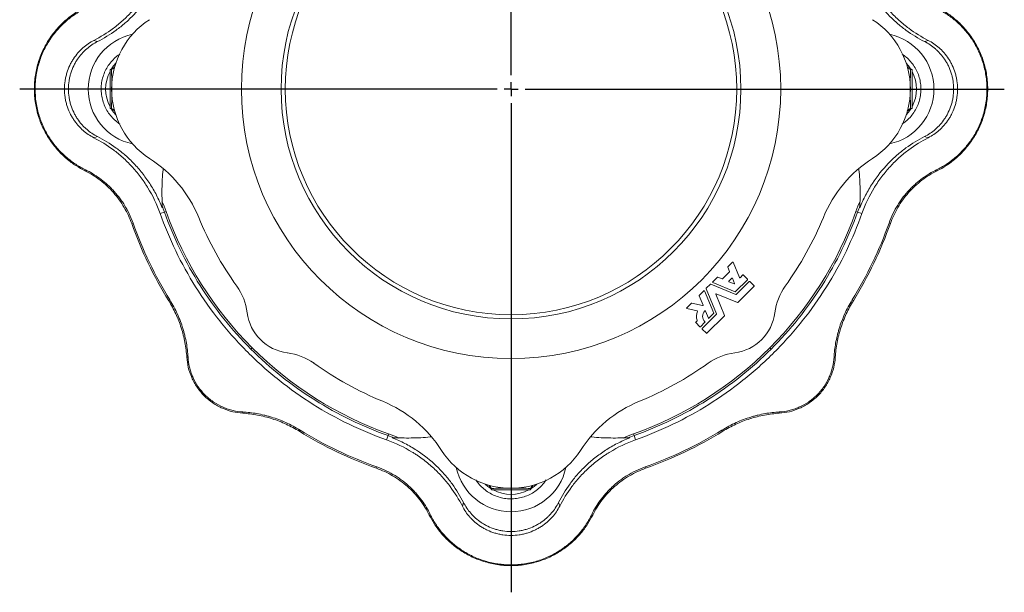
# Model space of a CAD drawing. Header units: millimetres. Extents: x 24 to 822, y -62 to 722.
# Tile 7 of 8: x 471 to 822, y 369 to 573. Entities that reach past the tile are written whole.
import ezdxf

# ---------------------------------------------------------------- set-up
doc = ezdxf.new("R2010")
doc.units = ezdxf.units.MM
doc.layers.add('FORMAT', color=7, linetype='Continuous')

# ---------------------------------------------------------------- blocks, each defined once
blk = doc.blocks.new('SW_CENTERMARKSYMBOL_0')
at = {"layer": 'FORMAT', "color": 0}
for p, q in [((0, 5), (0, 173.98)), ((-5, 0), (-175.22, 0)), ((0, 0), (-2.5, 0)), ((0, 0), (0, 2.5)), ((0, 0), (0, -2.5)), ((0, 0), (2.5, 0)), ((5, 0), (175.91, 0)), ((0, -5), (0, -179.52))]:
    blk.add_line(p, q, dxfattribs=at)

msp = doc.modelspace()

# ---------------------------------------------------------------- linework, layer by layer
at = {"color": 7, "linetype": 'Continuous', "lineweight": 15}
for p, q in [((497.16, 565.81), (498.46, 565.38)), ((794.72, 565.81), (793.42, 565.38)), ((502.93, 555.37), (504.6, 556.33)), ((502.93, 555.37), (503.49, 555.37)), ((502.93, 541.51), (502.93, 555.37)), ((504.69, 556.05), (503.49, 555.37)), ((788.4, 555.37), (787.25, 556.02)), ((787.29, 556.33), (788.95, 555.37)), ((788.95, 555.37), (788.4, 555.37)), ((788.95, 555.37), (788.95, 541.51)), ((504.6, 540.55), (502.93, 541.51)), ((502.93, 541.51), (503.49, 541.51)), ((503.49, 541.51), (504.64, 540.86)), ((787.19, 540.83), (788.4, 541.51)), ((788.95, 541.51), (787.29, 540.55)), ((788.95, 541.51), (788.4, 541.51)), ((497.16, 531.07), (498.46, 531.5)), ((794.72, 531.07), (793.42, 531.5)), ((723.88, 483.4), (723.25, 484.93)), ((723.27, 485.06), (724.92, 486.72)), ((725.12, 486.68), (727.4, 481.17)), ((717.88, 479.67), (719.53, 481.32)), ((719.66, 481.35), (721.19, 480.72)), ((721.33, 480.74), (723.85, 483.27)), ((727.6, 481.14), (728.59, 482.13)), ((728.76, 482.13), (730.29, 480.6)), ((715.57, 477.36), (717.02, 478.81)), ((717.15, 478.84), (726.12, 475.12)), ((725.91, 476.16), (717.92, 479.47)), ((723.62, 479.89), (724.7, 480.98)), ((725.51, 478.93), (723.65, 479.7)), ((724.9, 480.94), (725.67, 479.08)), ((730.29, 480.44), (726.04, 476.19)), ((726.25, 475.14), (730.92, 479.81)), ((732.61, 478.11), (726.81, 472.31)), ((731.08, 479.81), (732.61, 478.28)), ((714.41, 471.38), (713.03, 474.72)), ((713.06, 474.85), (714.71, 476.5)), ((714.91, 476.46), (718.22, 468.47)), ((719.26, 468.26), (715.55, 477.23)), ((718.96, 475.27), (722.09, 467.7)), ((726.68, 472.29), (719.12, 475.42)), ((708.61, 470.4), (710.26, 472.05)), ((710.37, 472.09), (714.28, 471.22)), ((712.38, 469.38), (708.67, 470.2)), ((714.11, 463.01), (719.24, 468.13)), ((716.34, 466.72), (715.3, 469.25)), ((722.07, 467.57), (715.81, 461.31)), ((718.19, 468.34), (716.54, 466.69)), ((711.79, 465.33), (712.28, 465.82)), ((713.32, 463.63), (711.79, 465.16)), ((715.1, 465.25), (713.49, 463.63)), ((715.64, 461.31), (714.11, 462.84)), ((639.01, 405.43), (638.05, 407.1)), ((638.33, 407.19), (639.01, 405.99)), ((639.01, 405.43), (639.01, 405.99)), ((652.87, 405.43), (639.01, 405.43)), ((652.87, 405.99), (653.52, 407.14)), ((653.83, 407.1), (652.87, 405.43)), ((652.87, 405.43), (652.87, 405.99)), ((628.58, 399.66), (629, 400.96)), ((663.31, 399.66), (662.88, 400.96))]:
    msp.add_line(p, q, dxfattribs=at)
at = {"color": 8, "linetype": 'Continuous', "lineweight": 0}
for p, q in [((488.1, 548.44), (486.69, 548.44)), ((803.79, 548.44), (805.19, 548.44)), ((493.99, 519.29), (494.17, 519.65)), ((797.89, 519.29), (797.72, 519.65)), ((520.8, 504.04), (522.33, 504.58)), ((522.33, 504.58), (522.93, 504.8)), ((769.55, 504.58), (768.95, 504.8)), ((771.08, 504.04), (769.55, 504.58)), ((510.67, 500.45), (511.14, 500.62)), ((781.21, 500.45), (780.74, 500.62)), ((523.87, 472.95), (524.29, 473.22)), ((768.02, 472.95), (767.59, 473.22)), ((553.2, 455.69), (553.65, 456.14)), ((738.69, 455.69), (738.24, 456.14)), ((530.32, 452.76), (530.76, 452.79)), ((761.56, 452.76), (761.12, 452.79)), ((550.26, 432.82), (550.29, 433.26)), ((741.62, 432.82), (741.59, 433.26)), ((570.46, 426.37), (570.72, 426.79)), ((602.09, 424.83), (602.3, 425.43)), ((689.8, 424.83), (689.59, 425.43)), ((721.43, 426.37), (721.17, 426.79)), ((601.54, 423.3), (602.09, 424.83)), ((690.34, 423.3), (689.8, 424.83)), ((597.95, 413.17), (598.12, 413.64)), ((693.93, 413.17), (693.77, 413.64)), ((616.79, 396.49), (617.15, 396.67)), ((675.09, 396.49), (674.73, 396.67)), ((645.94, 390.6), (645.94, 389.19))]:
    msp.add_line(p, q, dxfattribs=at)
at = {"color": 8, "linetype": 'Continuous', "lineweight": 0, "flags": 128}
for points in [[(503.47, 555.68), (504.21, 556.73), (505, 557.66)], [(786.88, 557.66), (787.68, 556.73), (788.42, 555.68)], [(505, 539.21), (504.21, 540.15), (503.47, 541.2)], [(788.42, 541.2), (787.68, 540.15), (786.88, 539.21)], [(638.71, 405.96), (637.65, 406.71), (636.72, 407.5)], [(655.17, 407.5), (654.23, 406.71), (653.18, 405.96)]]:
    msp.add_lwpolyline(points, dxfattribs=at)
at = {"color": 7, "linetype": 'Continuous', "lineweight": 15}
for radius in [96.17, 82, 80.5]:
    msp.add_circle((645.94, 548.44), radius, dxfattribs=at)
for centre, radius, start, end in [((532.94, 548.44), 29.42, 122.7198, 237.2802), ((758.94, 548.44), 29.42, 302.7198, 57.2802), ((515.14, 548.44), 20, 102.0652, 257.9348), ((776.74, 548.44), 20, 282.0652, 77.9348), ((492.4, 485.34), 45.58, 22.3409, 57.2802), ((799.48, 485.34), 45.58, 122.7198, 157.6591), ((645.94, 548.44), 130.53, 199.5343, 225), ((645.94, 548.44), 120.42, 202.3409, 215.697), ((645.94, 548.44), 130.53, 315, 340.4657), ((645.94, 548.44), 120.42, 324.303, 337.6591), ((723.36, 484.98), 0.12, 135, 202.5), ((725.01, 486.63), 0.12, 22.5, 135), ((719.62, 481.24), 0.12, 67.5, 135), ((723.77, 483.35), 0.12, 315, 22.5), ((727.51, 481.22), 0.12, 202.5, 315), ((728.68, 482.05), 0.12, 45, 135), ((531.43, 466.17), 20.58, 6.9725, 35.697), ((717.1, 478.72), 0.12, 67.5, 135), ((717.96, 479.59), 0.12, 135, 247.5), ((721.24, 480.83), 0.12, 247.5, 315), ((723.7, 479.81), 0.12, 135, 247.5), ((724.79, 480.89), 0.12, 22.5, 135), ((725.56, 479.04), 0.12, 247.5, 22.5), ((730.2, 480.52), 0.12, 315, 45), ((731, 479.72), 0.12, 45, 135), ((732.53, 478.2), 0.12, 315, 45), ((760.45, 466.17), 20.58, 144.303, 173.0275), ((713.14, 474.76), 0.12, 135, 202.5), ((714.8, 476.42), 0.12, 22.5, 135), ((715.66, 477.28), 0.12, 135, 202.5), ((719.07, 475.31), 0.12, 67.5, 202.5), ((725.96, 476.27), 0.12, 247.5, 315), ((726.17, 475.23), 0.12, 247.5, 315), ((710.35, 471.97), 0.12, 77.5, 135), ((714.3, 471.34), 0.12, 257.5, 22.5), ((726.73, 472.4), 0.12, 247.5, 315), ((568.16, 470.66), 16.42, 186.9725, 263.0275), ((708.69, 470.32), 0.12, 135, 257.5), ((716.89, 467.36), 4.8, 157.2564, 197.1713), ((712.36, 469.26), 0.12, 337.2564, 77.5), ((716.89, 467.36), 2.64, 132.7158, 227.1429), ((715.18, 469.21), 0.12, 22.5, 132.7158), ((718.11, 468.42), 0.12, 315, 22.5), ((719.15, 468.22), 0.12, 315, 22.5), ((721.98, 467.65), 0.12, 315, 22.5), ((723.72, 470.66), 16.42, 276.9725, 353.0275), ((711.88, 465.25), 0.12, 135, 225), ((712.19, 465.9), 0.12, 315, 17.1713), ((713.4, 463.72), 0.12, 225, 315), ((715.02, 465.33), 0.12, 315, 47.1429), ((716.45, 466.77), 0.12, 202.5, 315), ((714.2, 462.92), 0.12, 135, 225), ((715.73, 461.4), 0.12, 225, 315), ((645.94, 548.44), 130.53, 225, 250.4657), ((563.67, 433.93), 20.58, 54.303, 83.0275), ((645.94, 548.44), 130.53, 289.5343, 315), ((728.21, 433.93), 20.58, 96.9725, 125.697), ((645.94, 548.44), 120.42, 234.303, 247.6591), ((645.94, 548.44), 120.42, 292.3409, 305.697), ((582.84, 394.9), 45.58, 32.7198, 67.6591), ((709.04, 394.9), 45.58, 112.3409, 147.2802), ((645.94, 435.44), 29.42, 212.7198, 327.2802), ((645.94, 417.64), 20, 192.0652, 347.9348)]:
    msp.add_arc(centre, radius, start, end, dxfattribs=at)
at = {"color": 8, "linetype": 'Continuous', "lineweight": 0}
for centre, start, end in [((514.9, 548.44), 152.1561, 207.8439), ((776.99, 548.44), 332.1561, 27.8439), ((645.94, 417.39), 242.1561, 297.8439)]:
    msp.add_arc(centre, 13.53, start, end, dxfattribs=at)
at = {"color": 7, "linetype": 'Continuous', "lineweight": 15}
for points, knots in [([(497.16, 565.81), (499.54, 567.01), (501.86, 568.43), (504.69, 570.54), (505.25, 570.98), (506.37, 571.9), (506.92, 572.37), (508.57, 573.85), (509.63, 574.9), (511.7, 577.14), (512.7, 578.32), (514.14, 580.23), (514.62, 580.89), (515.31, 581.91), (515.54, 582.25), (515.99, 582.95), (516.21, 583.3), (518.16, 586.49), (519.63, 589.54), (520.8, 592.84)], [0, 0, 0, 0, 0.25, 0.25, 0.3125, 0.3125, 0.375, 0.375, 0.5, 0.5, 0.625, 0.625, 0.6875, 0.6875, 0.71875, 0.71875, 0.75, 0.75, 1, 1, 1, 1]), ([(521.53, 590.78), (520.93, 589.24), (520.25, 587.74), (519.13, 585.57), (518.74, 584.86), (517.92, 583.46), (517.5, 582.78), (515.34, 579.45), (513.45, 577.1), (510.92, 574.45), (510.4, 573.94), (509.37, 572.95), (508.85, 572.48), (507.27, 571.1), (506.2, 570.25), (502.96, 567.88), (500.74, 566.53), (498.46, 565.38)], [0, 0, 0, 0, 0.125, 0.125, 0.1875, 0.1875, 0.25, 0.25, 0.5, 0.5, 0.5625, 0.5625, 0.625, 0.625, 0.75, 0.75, 1, 1, 1, 1]), ([(793.42, 565.38), (791.14, 566.53), (788.92, 567.88), (786.2, 569.87), (785.66, 570.28), (784.59, 571.14), (784.05, 571.59), (782.47, 572.98), (781.44, 573.96), (779.43, 576.05), (778.46, 577.16), (777.05, 578.94), (776.59, 579.55), (775.68, 580.81), (775.24, 581.46), (773.94, 583.46), (773.13, 584.84), (772.02, 587.01), (771.66, 587.74), (770.98, 589.24), (770.66, 590), (770.35, 590.78)], [0, 0, 0, 0, 0.25, 0.25, 0.3125, 0.3125, 0.375, 0.375, 0.5, 0.5, 0.625, 0.625, 0.6875, 0.6875, 0.75, 0.75, 0.875, 0.875, 0.9375, 0.9375, 1, 1, 1, 1]), ([(794.72, 565.81), (792.34, 567.01), (790.02, 568.43), (787.2, 570.54), (786.63, 570.98), (785.52, 571.9), (784.96, 572.37), (783.32, 573.85), (782.25, 574.9), (780.19, 577.14), (779.19, 578.32), (777.74, 580.23), (777.27, 580.89), (776.57, 581.91), (776.34, 582.25), (775.89, 582.95), (775.67, 583.3), (773.72, 586.49), (772.25, 589.54), (771.08, 592.84)], [0, 0, 0, 0, 0.25, 0.25, 0.3125, 0.3125, 0.375, 0.375, 0.5, 0.5, 0.625, 0.625, 0.6875, 0.6875, 0.71875, 0.71875, 0.75, 0.75, 1, 1, 1, 1]), ([(493.99, 519.29), (492.9, 519.83), (491.81, 520.45), (489.63, 521.87), (488.55, 522.67), (486.44, 524.46), (485.41, 525.44), (483.44, 527.6), (482.51, 528.78), (480.77, 531.31), (479.98, 532.66), (478.57, 535.52), (477.97, 537.03), (476.97, 540.16), (476.59, 541.78), (476.08, 545.08), (475.95, 546.76), (475.95, 550.12), (476.08, 551.8), (476.59, 555.1), (476.97, 556.72), (477.97, 559.85), (478.57, 561.35), (479.98, 564.22), (480.77, 565.57), (482.51, 568.1), (483.44, 569.28), (485.41, 571.44), (486.44, 572.42), (488.55, 574.21), (489.63, 575.01), (491.81, 576.43), (492.9, 577.05), (493.99, 577.59)], [0, 0, 0, 0, 0.0625, 0.0625, 0.125, 0.125, 0.1875, 0.1875, 0.25, 0.25, 0.3125, 0.3125, 0.375, 0.375, 0.4375, 0.4375, 0.5, 0.5, 0.5625, 0.5625, 0.625, 0.625, 0.6875, 0.6875, 0.75, 0.75, 0.8125, 0.8125, 0.875, 0.875, 0.9375, 0.9375, 1, 1, 1, 1]), ([(494.17, 577.23), (493, 576.66), (491.87, 576.02), (489.66, 574.58), (488.58, 573.78), (486.5, 572.01), (485.49, 571.05), (484.04, 569.45), (483.57, 568.89), (482.65, 567.73), (482.22, 567.14), (480.95, 565.29), (480.18, 563.98), (479.33, 562.23), (479.16, 561.88), (478.84, 561.16), (478.68, 560.79), (478.24, 559.68), (477.97, 558.93), (477.24, 556.65), (476.87, 555.09), (476.54, 553.07), (476.49, 552.66), (476.39, 551.84), (476.35, 551.42), (476.25, 550.18), (476.21, 549.35), (476.21, 546.87), (476.33, 545.24), (476.7, 542.79), (476.86, 541.98), (477.23, 540.39), (477.44, 539.61), (477.92, 538.08), (478.19, 537.32), (478.77, 535.85), (479.09, 535.13), (480.12, 533.01), (480.89, 531.69), (482.15, 529.83), (482.59, 529.23), (483.5, 528.07), (483.97, 527.51), (485.43, 525.9), (486.44, 524.92), (488.53, 523.14), (489.62, 522.33), (491.85, 520.87), (493, 520.22), (494.17, 519.65)], [0, 0, 0, 0, 0.0625, 0.0625, 0.125, 0.125, 0.1875, 0.1875, 0.21875, 0.21875, 0.25, 0.25, 0.3125, 0.3125, 0.328125, 0.328125, 0.34375, 0.34375, 0.375, 0.375, 0.4375, 0.4375, 0.453125, 0.453125, 0.46875, 0.46875, 0.5, 0.5, 0.5625, 0.5625, 0.59375, 0.59375, 0.625, 0.625, 0.65625, 0.65625, 0.6875, 0.6875, 0.75, 0.75, 0.78125, 0.78125, 0.8125, 0.8125, 0.875, 0.875, 0.9375, 0.9375, 1, 1, 1, 1]), ([(797.72, 519.65), (798.88, 520.22), (800.02, 520.86), (802.23, 522.3), (803.3, 523.1), (805.39, 524.87), (806.39, 525.83), (807.84, 527.43), (808.32, 527.99), (809.23, 529.15), (809.67, 529.74), (810.93, 531.59), (811.7, 532.9), (812.56, 534.65), (812.72, 535), (813.05, 535.72), (813.2, 536.09), (813.65, 537.2), (813.92, 537.94), (814.64, 540.23), (815.02, 541.79), (815.34, 543.81), (815.4, 544.22), (815.49, 545.04), (815.54, 545.46), (815.64, 546.7), (815.67, 547.53), (815.68, 550), (815.55, 551.64), (815.18, 554.09), (815.02, 554.9), (814.65, 556.49), (814.44, 557.27), (813.96, 558.8), (813.69, 559.55), (813.11, 561.03), (812.79, 561.75), (811.76, 563.87), (810.99, 565.19), (809.73, 567.05), (809.29, 567.65), (808.38, 568.81), (807.91, 569.37), (806.46, 570.98), (805.45, 571.96), (803.35, 573.74), (802.27, 574.55), (800.03, 576.01), (798.88, 576.66), (797.72, 577.23)], [0, 0, 0, 0, 0.0625, 0.0625, 0.125, 0.125, 0.1875, 0.1875, 0.21875, 0.21875, 0.25, 0.25, 0.3125, 0.3125, 0.328125, 0.328125, 0.34375, 0.34375, 0.375, 0.375, 0.4375, 0.4375, 0.453125, 0.453125, 0.46875, 0.46875, 0.5, 0.5, 0.5625, 0.5625, 0.59375, 0.59375, 0.625, 0.625, 0.65625, 0.65625, 0.6875, 0.6875, 0.75, 0.75, 0.78125, 0.78125, 0.8125, 0.8125, 0.875, 0.875, 0.9375, 0.9375, 1, 1, 1, 1]), ([(797.89, 577.59), (798.98, 577.05), (800.08, 576.43), (802.25, 575.01), (803.33, 574.21), (805.44, 572.42), (806.47, 571.44), (808.44, 569.28), (809.38, 568.1), (811.11, 565.57), (811.9, 564.22), (813.31, 561.35), (813.92, 559.85), (814.91, 556.72), (815.29, 555.1), (815.81, 551.8), (815.94, 550.12), (815.94, 546.76), (815.81, 545.08), (815.29, 541.78), (814.91, 540.16), (813.92, 537.03), (813.31, 535.52), (811.9, 532.66), (811.11, 531.31), (809.38, 528.78), (808.44, 527.6), (806.47, 525.44), (805.44, 524.46), (803.33, 522.67), (802.25, 521.87), (800.08, 520.45), (798.98, 519.83), (797.89, 519.29)], [0, 0, 0, 0, 0.0625, 0.0625, 0.125, 0.125, 0.1875, 0.1875, 0.25, 0.25, 0.3125, 0.3125, 0.375, 0.375, 0.4375, 0.4375, 0.5, 0.5, 0.5625, 0.5625, 0.625, 0.625, 0.6875, 0.6875, 0.75, 0.75, 0.8125, 0.8125, 0.875, 0.875, 0.9375, 0.9375, 1, 1, 1, 1]), ([(486.69, 548.44), (486.69, 549.44), (486.77, 550.43), (486.99, 551.88), (487.08, 552.36), (487.3, 553.31), (487.42, 553.79), (487.85, 555.17), (488.19, 556.05), (488.79, 557.31), (489, 557.72), (489.45, 558.51), (489.68, 558.9), (490.42, 560.02), (490.94, 560.71), (491.79, 561.68), (492.08, 561.99), (492.67, 562.58), (492.97, 562.87), (494.5, 564.22), (495.8, 565.1), (497.16, 565.81)], [0, 0, 0, 0, 0.125, 0.125, 0.1875, 0.1875, 0.25, 0.25, 0.375, 0.375, 0.4375, 0.4375, 0.5, 0.5, 0.625, 0.625, 0.6875, 0.6875, 0.75, 0.75, 1, 1, 1, 1]), ([(498.46, 565.38), (497.12, 564.7), (495.84, 563.85), (494.02, 562.27), (493.43, 561.69), (492.32, 560.44), (491.8, 559.77), (491.08, 558.69), (490.85, 558.32), (490.4, 557.54), (490.19, 557.14), (489.6, 555.91), (489.25, 555.05), (488.83, 553.7), (488.71, 553.25), (488.49, 552.31), (488.4, 551.83), (488.17, 550.4), (488.1, 549.43), (488.1, 548.44)], [0, 0, 0, 0, 0.25, 0.25, 0.375, 0.375, 0.5, 0.5, 0.5625, 0.5625, 0.625, 0.625, 0.75, 0.75, 0.8125, 0.8125, 0.875, 0.875, 1, 1, 1, 1]), ([(803.79, 548.44), (803.79, 549.43), (803.71, 550.39), (803.49, 551.82), (803.4, 552.29), (803.18, 553.23), (803.05, 553.69), (802.63, 555.05), (802.29, 555.9), (801.7, 557.14), (801.48, 557.54), (801.04, 558.31), (800.81, 558.69), (800.08, 559.77), (799.56, 560.44), (798.73, 561.38), (798.45, 561.68), (797.86, 562.26), (797.56, 562.53), (796.05, 563.85), (794.76, 564.7), (793.42, 565.38)], [0, 0, 0, 0, 0.125, 0.125, 0.1875, 0.1875, 0.25, 0.25, 0.375, 0.375, 0.4375, 0.4375, 0.5, 0.5, 0.625, 0.625, 0.6875, 0.6875, 0.75, 0.75, 1, 1, 1, 1]), ([(805.19, 548.44), (805.19, 549.44), (805.11, 550.43), (804.89, 551.88), (804.8, 552.36), (804.59, 553.31), (804.46, 553.79), (804.04, 555.17), (803.69, 556.05), (803.1, 557.31), (802.88, 557.72), (802.44, 558.51), (802.2, 558.9), (801.47, 560.02), (800.94, 560.71), (800.1, 561.68), (799.81, 561.99), (799.22, 562.58), (798.92, 562.87), (797.39, 564.22), (796.08, 565.1), (794.72, 565.81)], [0, 0, 0, 0, 0.125, 0.125, 0.1875, 0.1875, 0.25, 0.25, 0.375, 0.375, 0.4375, 0.4375, 0.5, 0.5, 0.625, 0.625, 0.6875, 0.6875, 0.75, 0.75, 1, 1, 1, 1]), ([(506.49, 560.92), (506.06, 560.63), (505.03, 559.94), (503.62, 558.56), (502.27, 556.84), (501.19, 554.95), (500.39, 552.91), (499.89, 550.79), (499.71, 548.61), (499.85, 546.43), (500.29, 544.29), (501.04, 542.24), (502.08, 540.32), (503.39, 538.57), (504.86, 537.08), (505.97, 536.3), (506.49, 535.94)], [0, 0, 0, 0, 0.052429, 0.126027, 0.199627, 0.273232, 0.346839, 0.420451, 0.494065, 0.567681, 0.641298, 0.714915, 0.78853, 0.862143, 0.935754, 1, 1, 1, 1]), ([(785.39, 535.96), (785.82, 536.25), (786.86, 536.94), (788.27, 538.32), (789.62, 540.04), (790.7, 541.93), (791.49, 543.97), (791.99, 546.09), (792.17, 548.27), (792.04, 550.45), (791.59, 552.59), (790.84, 554.64), (789.8, 556.56), (788.49, 558.31), (787.02, 559.8), (785.91, 560.58), (785.39, 560.94)], [0, 0, 0, 0, 0.052429, 0.126027, 0.199627, 0.273232, 0.346839, 0.420451, 0.494065, 0.567681, 0.641298, 0.714915, 0.78853, 0.862143, 0.935754, 1, 1, 1, 1]), ([(503.49, 555.37), (503.51, 554.24), (503.53, 553.09), (503.56, 550.77), (503.56, 549.61), (503.56, 548.44)], [0, 0, 0, 0, 0.5, 0.5, 1, 1, 1, 1]), ([(788.32, 548.44), (788.32, 549.03), (788.32, 549.61), (788.33, 550.79), (788.33, 551.38), (788.35, 553.11), (788.37, 554.25), (788.4, 555.37)], [0, 0, 0, 0, 0.25, 0.25, 0.5, 0.5, 1, 1, 1, 1]), ([(486.69, 548.44), (486.69, 547.44), (486.77, 546.45), (486.99, 545), (487.08, 544.52), (487.3, 543.56), (487.42, 543.09), (487.85, 541.71), (488.19, 540.83), (488.79, 539.57), (489, 539.16), (489.45, 538.36), (489.68, 537.98), (490.42, 536.86), (490.94, 536.17), (491.79, 535.2), (492.08, 534.89), (492.67, 534.3), (492.97, 534.01), (494.5, 532.66), (495.8, 531.78), (497.16, 531.07)], [0, 0, 0, 0, 0.125, 0.125, 0.1875, 0.1875, 0.25, 0.25, 0.375, 0.375, 0.4375, 0.4375, 0.5, 0.5, 0.625, 0.625, 0.6875, 0.6875, 0.75, 0.75, 1, 1, 1, 1]), ([(488.1, 548.44), (488.1, 547.45), (488.17, 546.49), (488.39, 545.06), (488.49, 544.59), (488.7, 543.65), (488.83, 543.19), (489.25, 541.83), (489.59, 540.98), (490.19, 539.74), (490.4, 539.34), (490.84, 538.56), (491.08, 538.19), (491.8, 537.11), (492.32, 536.44), (493.15, 535.5), (493.44, 535.2), (494.02, 534.62), (494.32, 534.35), (495.84, 533.03), (497.12, 532.18), (498.46, 531.5)], [0, 0, 0, 0, 0.125, 0.125, 0.1875, 0.1875, 0.25, 0.25, 0.375, 0.375, 0.4375, 0.4375, 0.5, 0.5, 0.625, 0.625, 0.6875, 0.6875, 0.75, 0.75, 1, 1, 1, 1]), ([(503.56, 548.44), (503.56, 547.85), (503.56, 547.27), (503.55, 546.09), (503.55, 545.5), (503.53, 543.77), (503.51, 542.63), (503.49, 541.51)], [0, 0, 0, 0, 0.25, 0.25, 0.5, 0.5, 1, 1, 1, 1]), ([(788.4, 541.51), (788.37, 542.64), (788.35, 543.79), (788.33, 546.11), (788.32, 547.27), (788.32, 548.44)], [0, 0, 0, 0, 0.5, 0.5, 1, 1, 1, 1]), ([(793.42, 531.5), (794.76, 532.18), (796.05, 533.03), (797.86, 534.61), (798.45, 535.19), (799.56, 536.44), (800.08, 537.11), (800.81, 538.19), (801.04, 538.56), (801.48, 539.34), (801.69, 539.74), (802.29, 540.97), (802.63, 541.83), (803.05, 543.18), (803.18, 543.63), (803.4, 544.57), (803.49, 545.05), (803.71, 546.48), (803.79, 547.45), (803.79, 548.44)], [0, 0, 0, 0, 0.25, 0.25, 0.375, 0.375, 0.5, 0.5, 0.5625, 0.5625, 0.625, 0.625, 0.75, 0.75, 0.8125, 0.8125, 0.875, 0.875, 1, 1, 1, 1]), ([(805.19, 548.44), (805.19, 547.44), (805.11, 546.45), (804.89, 545), (804.8, 544.52), (804.59, 543.56), (804.46, 543.09), (804.04, 541.71), (803.69, 540.83), (803.1, 539.57), (802.88, 539.16), (802.44, 538.36), (802.2, 537.98), (801.47, 536.86), (800.94, 536.17), (800.1, 535.2), (799.81, 534.89), (799.22, 534.3), (798.92, 534.01), (797.39, 532.66), (796.08, 531.78), (794.72, 531.07)], [0, 0, 0, 0, 0.125, 0.125, 0.1875, 0.1875, 0.25, 0.25, 0.375, 0.375, 0.4375, 0.4375, 0.5, 0.5, 0.625, 0.625, 0.6875, 0.6875, 0.75, 0.75, 1, 1, 1, 1]), ([(497.16, 531.07), (499.54, 529.87), (501.86, 528.45), (504.69, 526.34), (505.25, 525.9), (506.37, 524.98), (506.92, 524.51), (508.57, 523.03), (509.63, 521.98), (511.7, 519.74), (512.7, 518.56), (514.14, 516.65), (514.62, 515.99), (515.31, 514.97), (515.54, 514.63), (515.99, 513.93), (516.21, 513.58), (518.16, 510.39), (519.63, 507.34), (520.8, 504.04)], [0, 0, 0, 0, 0.25, 0.25, 0.3125, 0.3125, 0.375, 0.375, 0.5, 0.5, 0.625, 0.625, 0.6875, 0.6875, 0.71875, 0.71875, 0.75, 0.75, 1, 1, 1, 1]), ([(498.46, 531.5), (500.74, 530.35), (502.96, 529), (505.68, 527.01), (506.22, 526.6), (507.3, 525.74), (507.83, 525.29), (509.42, 523.9), (510.45, 522.92), (512.45, 520.83), (513.42, 519.72), (514.83, 517.94), (515.29, 517.33), (516.2, 516.07), (516.65, 515.42), (517.94, 513.42), (518.75, 512.04), (519.87, 509.87), (520.22, 509.14), (520.9, 507.64), (521.23, 506.87), (521.53, 506.1)], [0, 0, 0, 0, 0.25, 0.25, 0.3125, 0.3125, 0.375, 0.375, 0.5, 0.5, 0.625, 0.625, 0.6875, 0.6875, 0.75, 0.75, 0.875, 0.875, 0.9375, 0.9375, 1, 1, 1, 1]), ([(770.35, 506.1), (770.96, 507.64), (771.64, 509.14), (772.76, 511.31), (773.15, 512.02), (773.96, 513.42), (774.38, 514.1), (776.54, 517.43), (778.43, 519.78), (780.96, 522.43), (781.48, 522.94), (782.52, 523.93), (783.04, 524.4), (784.61, 525.78), (785.68, 526.63), (788.92, 529), (791.14, 530.35), (793.42, 531.5)], [0, 0, 0, 0, 0.125, 0.125, 0.1875, 0.1875, 0.25, 0.25, 0.5, 0.5, 0.5625, 0.5625, 0.625, 0.625, 0.75, 0.75, 1, 1, 1, 1]), ([(794.72, 531.07), (792.34, 529.87), (790.02, 528.45), (787.2, 526.34), (786.63, 525.9), (785.52, 524.98), (784.96, 524.51), (783.32, 523.03), (782.25, 521.98), (780.19, 519.74), (779.19, 518.56), (777.74, 516.65), (777.27, 515.99), (776.57, 514.97), (776.34, 514.63), (775.89, 513.93), (775.67, 513.58), (773.72, 510.39), (772.25, 507.34), (771.08, 504.04)], [0, 0, 0, 0, 0.25, 0.25, 0.3125, 0.3125, 0.375, 0.375, 0.5, 0.5, 0.625, 0.625, 0.6875, 0.6875, 0.71875, 0.71875, 0.75, 0.75, 1, 1, 1, 1]), ([(521.53, 506.1), (521.49, 508.35), (521.4, 512.87), (521.59, 517.48), (521.89, 519.81), (521.9, 519.92)], [0, 0, 0, 0, 0.487865, 0.975739, 1, 1, 1, 1]), ([(770.35, 506.1), (770.39, 508.35), (770.48, 512.87), (770.29, 517.48), (770, 519.81), (769.98, 519.92)], [0, 0, 0, 0, 0.487865, 0.975739, 1, 1, 1, 1]), ([(510.67, 500.45), (509.97, 502.43), (509.07, 504.37), (506.89, 508.09), (505.61, 509.86), (502.72, 513.12), (501.12, 514.61), (497.69, 517.23), (495.87, 518.36), (493.99, 519.29)], [0, 0, 0, 0, 0.25, 0.25, 0.5, 0.5, 0.75, 0.75, 1, 1, 1, 1]), ([(511.14, 500.62), (510.32, 502.93), (509.28, 505.08), (507.73, 507.58), (507.41, 508.07), (506.75, 509.03), (506.41, 509.49), (505.37, 510.84), (504.65, 511.68), (503.53, 512.87), (503.15, 513.26), (502.37, 514), (501.98, 514.36), (500.79, 515.4), (499.99, 516.04), (497.55, 517.82), (495.88, 518.81), (494.17, 519.65)], [0, 0, 0, 0, 0.25, 0.25, 0.3125, 0.3125, 0.375, 0.375, 0.5, 0.5, 0.5625, 0.5625, 0.625, 0.625, 0.75, 0.75, 1, 1, 1, 1]), ([(780.74, 500.62), (781.56, 502.93), (782.6, 505.08), (784.15, 507.58), (784.47, 508.07), (785.13, 509.03), (785.47, 509.49), (786.51, 510.84), (787.24, 511.68), (788.36, 512.87), (788.74, 513.26), (789.51, 514), (789.91, 514.36), (791.09, 515.4), (791.9, 516.04), (794.34, 517.82), (796.01, 518.81), (797.72, 519.65)], [0, 0, 0, 0, 0.25, 0.25, 0.3125, 0.3125, 0.375, 0.375, 0.5, 0.5, 0.5625, 0.5625, 0.625, 0.625, 0.75, 0.75, 1, 1, 1, 1]), ([(781.21, 500.45), (781.91, 502.43), (782.81, 504.37), (784.99, 508.09), (786.28, 509.86), (789.16, 513.12), (790.77, 514.61), (794.19, 517.23), (796.02, 518.36), (797.89, 519.29)], [0, 0, 0, 0, 0.25, 0.25, 0.5, 0.5, 0.75, 0.75, 1, 1, 1, 1]), ([(601.54, 423.3), (597.06, 424.89), (592.61, 426.74), (583.85, 430.97), (579.55, 433.34), (571.18, 438.59), (567.12, 441.47), (559.32, 447.68), (555.59, 451.01), (548.52, 458.09), (545.18, 461.82), (538.97, 469.62), (536.09, 473.68), (530.85, 482.05), (528.47, 486.35), (524.25, 495.11), (522.39, 499.56), (520.8, 504.04)], [0, 0, 0, 0, 0.125, 0.125, 0.25, 0.25, 0.375, 0.375, 0.5, 0.5, 0.625, 0.625, 0.75, 0.75, 0.875, 0.875, 1, 1, 1, 1]), ([(553.2, 455.69), (549.79, 459.1), (546.55, 462.72), (540.47, 470.31), (537.64, 474.29), (532.43, 482.54), (530.06, 486.81), (525.81, 495.56), (523.94, 500.04), (522.33, 504.58)], [0, 0, 0, 0, 0.25, 0.25, 0.5, 0.5, 0.75, 0.75, 1, 1, 1, 1]), ([(690.34, 423.3), (694.82, 424.89), (699.28, 426.74), (708.03, 430.97), (712.33, 433.34), (720.7, 438.59), (724.76, 441.47), (732.56, 447.68), (736.3, 451.01), (743.37, 458.09), (746.7, 461.82), (752.91, 469.62), (755.79, 473.68), (761.04, 482.05), (763.41, 486.35), (767.64, 495.11), (769.49, 499.56), (771.08, 504.04)], [0, 0, 0, 0, 0.125, 0.125, 0.25, 0.25, 0.375, 0.375, 0.5, 0.5, 0.625, 0.625, 0.75, 0.75, 0.875, 0.875, 1, 1, 1, 1]), ([(738.69, 455.69), (742.09, 459.1), (745.33, 462.72), (751.41, 470.31), (754.24, 474.29), (759.45, 482.54), (761.83, 486.81), (766.07, 495.56), (767.94, 500.04), (769.55, 504.58)], [0, 0, 0, 0, 0.25, 0.25, 0.5, 0.5, 0.75, 0.75, 1, 1, 1, 1]), ([(510.67, 500.45), (512.37, 495.66), (514.33, 490.95), (518.74, 481.75), (521.19, 477.28), (523.87, 472.95)], [0, 0, 0, 0, 0.5, 0.5, 1, 1, 1, 1]), ([(511.14, 500.62), (512.84, 495.84), (514.79, 491.15), (519.19, 481.99), (521.63, 477.52), (524.29, 473.22)], [0, 0, 0, 0, 0.5, 0.5, 1, 1, 1, 1]), ([(780.74, 500.62), (779.04, 495.84), (777.09, 491.15), (772.7, 481.99), (770.26, 477.52), (767.59, 473.22)], [0, 0, 0, 0, 0.5, 0.5, 1, 1, 1, 1]), ([(781.21, 500.45), (779.51, 495.66), (777.55, 490.95), (773.14, 481.75), (770.69, 477.28), (768.02, 472.95)], [0, 0, 0, 0, 0.5, 0.5, 1, 1, 1, 1]), ([(530.32, 452.76), (530.21, 454.52), (529.98, 456.29), (529.32, 459.8), (528.88, 461.54), (527.79, 464.96), (527.14, 466.64), (525.64, 469.88), (524.8, 471.45), (523.87, 472.95)], [0, 0, 0, 0, 0.25, 0.25, 0.5, 0.5, 0.75, 0.75, 1, 1, 1, 1]), ([(530.76, 452.79), (530.66, 454.44), (530.47, 456.11), (530.02, 458.65), (529.84, 459.51), (529.53, 460.8), (529.42, 461.23), (529.19, 462.1), (529.06, 462.54), (528.39, 464.72), (527.75, 466.45), (526.59, 469.01), (526.18, 469.87), (525.28, 471.56), (524.8, 472.4), (524.29, 473.22)], [0, 0, 0, 0, 0.25, 0.25, 0.375, 0.375, 0.4375, 0.4375, 0.5, 0.5, 0.75, 0.75, 0.875, 0.875, 1, 1, 1, 1]), ([(761.12, 452.79), (761.22, 454.44), (761.41, 456.11), (761.86, 458.65), (762.04, 459.51), (762.35, 460.8), (762.46, 461.23), (762.7, 462.1), (762.82, 462.54), (763.49, 464.72), (764.14, 466.45), (765.29, 469.01), (765.71, 469.87), (766.6, 471.56), (767.08, 472.4), (767.59, 473.22)], [0, 0, 0, 0, 0.25, 0.25, 0.375, 0.375, 0.4375, 0.4375, 0.5, 0.5, 0.75, 0.75, 0.875, 0.875, 1, 1, 1, 1]), ([(761.56, 452.76), (761.68, 454.52), (761.9, 456.29), (762.56, 459.8), (763, 461.54), (764.09, 464.96), (764.75, 466.64), (766.24, 469.88), (767.09, 471.45), (768.02, 472.95)], [0, 0, 0, 0, 0.25, 0.25, 0.5, 0.5, 0.75, 0.75, 1, 1, 1, 1]), ([(553.2, 455.69), (556.6, 452.29), (560.22, 449.05), (567.81, 442.97), (571.79, 440.14), (580.04, 434.93), (584.31, 432.56), (593.06, 428.31), (597.54, 426.44), (602.09, 424.83)], [0, 0, 0, 0, 0.25, 0.25, 0.5, 0.5, 0.75, 0.75, 1, 1, 1, 1]), ([(738.69, 455.69), (735.28, 452.29), (731.66, 449.05), (724.07, 442.97), (720.09, 440.14), (711.84, 434.93), (707.57, 432.56), (698.82, 428.31), (694.34, 426.44), (689.8, 424.83)], [0, 0, 0, 0, 0.25, 0.25, 0.5, 0.5, 0.75, 0.75, 1, 1, 1, 1]), ([(530.32, 452.76), (530.4, 451.59), (530.57, 450.38), (531.15, 447.97), (531.55, 446.75), (532.59, 444.38), (533.23, 443.22), (534.73, 441.02), (535.59, 439.98), (537.48, 438.08), (538.52, 437.22), (540.72, 435.73), (541.88, 435.09), (544.25, 434.05), (545.47, 433.65), (547.89, 433.07), (549.09, 432.89), (550.26, 432.82)], [0, 0, 0, 0, 0.125, 0.125, 0.25, 0.25, 0.375, 0.375, 0.5, 0.5, 0.625, 0.625, 0.75, 0.75, 0.875, 0.875, 1, 1, 1, 1]), ([(550.29, 433.26), (549.14, 433.33), (547.98, 433.49), (546.22, 433.9), (545.63, 434.06), (544.75, 434.35), (544.45, 434.46), (543.86, 434.68), (543.57, 434.8), (542.12, 435.43), (540.99, 436.04), (539.64, 436.95), (539.37, 437.14), (538.83, 437.54), (538.57, 437.75), (537.8, 438.38), (537.31, 438.83), (536.37, 439.76), (535.92, 440.25), (535.08, 441.27), (534.67, 441.81), (533.56, 443.45), (532.95, 444.58), (532.31, 446.04), (532.19, 446.34), (531.97, 446.93), (531.86, 447.22), (531.57, 448.11), (531.41, 448.69), (531, 450.46), (530.83, 451.63), (530.76, 452.79)], [0, 0, 0, 0, 0.125, 0.125, 0.1875, 0.1875, 0.21875, 0.21875, 0.25, 0.25, 0.375, 0.375, 0.40625, 0.40625, 0.4375, 0.4375, 0.5, 0.5, 0.5625, 0.5625, 0.625, 0.625, 0.75, 0.75, 0.78125, 0.78125, 0.8125, 0.8125, 0.875, 0.875, 1, 1, 1, 1]), ([(741.59, 433.26), (742.75, 433.33), (743.91, 433.49), (745.66, 433.9), (746.25, 434.06), (747.14, 434.35), (747.43, 434.46), (748.02, 434.68), (748.31, 434.8), (749.76, 435.43), (750.89, 436.04), (752.25, 436.95), (752.52, 437.14), (753.05, 437.54), (753.31, 437.75), (754.09, 438.38), (754.58, 438.83), (755.51, 439.76), (755.96, 440.25), (756.81, 441.27), (757.21, 441.81), (758.32, 443.45), (758.94, 444.58), (759.57, 446.04), (759.69, 446.34), (759.91, 446.93), (760.02, 447.22), (760.31, 448.11), (760.47, 448.69), (760.89, 450.46), (761.05, 451.63), (761.12, 452.79)], [0, 0, 0, 0, 0.125, 0.125, 0.1875, 0.1875, 0.21875, 0.21875, 0.25, 0.25, 0.375, 0.375, 0.40625, 0.40625, 0.4375, 0.4375, 0.5, 0.5, 0.5625, 0.5625, 0.625, 0.625, 0.75, 0.75, 0.78125, 0.78125, 0.8125, 0.8125, 0.875, 0.875, 1, 1, 1, 1]), ([(761.56, 452.76), (761.49, 451.59), (761.31, 450.38), (760.73, 447.97), (760.33, 446.75), (759.29, 444.38), (758.65, 443.22), (757.16, 441.02), (756.3, 439.98), (754.4, 438.08), (753.36, 437.22), (751.16, 435.73), (750, 435.09), (747.63, 434.05), (746.42, 433.65), (744, 433.07), (742.79, 432.89), (741.62, 432.82)], [0, 0, 0, 0, 0.125, 0.125, 0.25, 0.25, 0.375, 0.375, 0.5, 0.5, 0.625, 0.625, 0.75, 0.75, 0.875, 0.875, 1, 1, 1, 1]), ([(550.26, 432.82), (552.02, 432.7), (553.79, 432.48), (557.3, 431.82), (559.05, 431.38), (562.46, 430.29), (564.14, 429.64), (567.38, 428.14), (568.95, 427.29), (570.46, 426.37)], [0, 0, 0, 0, 0.25, 0.25, 0.5, 0.5, 0.75, 0.75, 1, 1, 1, 1]), ([(550.29, 433.26), (551.94, 433.16), (553.61, 432.97), (556.15, 432.52), (557.01, 432.34), (558.3, 432.03), (558.73, 431.92), (559.6, 431.68), (560.04, 431.56), (562.22, 430.89), (563.95, 430.25), (566.52, 429.09), (567.37, 428.68), (569.06, 427.78), (569.9, 427.3), (570.72, 426.79)], [0, 0, 0, 0, 0.25, 0.25, 0.375, 0.375, 0.4375, 0.4375, 0.5, 0.5, 0.75, 0.75, 0.875, 0.875, 1, 1, 1, 1]), ([(741.59, 433.26), (739.94, 433.16), (738.27, 432.97), (735.73, 432.52), (734.87, 432.34), (733.58, 432.03), (733.15, 431.92), (732.28, 431.68), (731.84, 431.56), (729.66, 430.89), (727.93, 430.25), (725.37, 429.09), (724.52, 428.68), (722.82, 427.78), (721.99, 427.3), (721.17, 426.79)], [0, 0, 0, 0, 0.25, 0.25, 0.375, 0.375, 0.4375, 0.4375, 0.5, 0.5, 0.75, 0.75, 0.875, 0.875, 1, 1, 1, 1]), ([(741.62, 432.82), (739.86, 432.7), (738.09, 432.48), (734.58, 431.82), (732.84, 431.38), (729.42, 430.29), (727.75, 429.64), (724.5, 428.14), (722.93, 427.29), (721.43, 426.37)], [0, 0, 0, 0, 0.25, 0.25, 0.5, 0.5, 0.75, 0.75, 1, 1, 1, 1]), ([(597.95, 413.17), (593.16, 414.87), (588.45, 416.83), (579.26, 421.24), (574.78, 423.69), (570.46, 426.37)], [0, 0, 0, 0, 0.5, 0.5, 1, 1, 1, 1]), ([(598.12, 413.64), (593.34, 415.34), (588.65, 417.29), (579.49, 421.68), (575.03, 424.13), (570.72, 426.79)], [0, 0, 0, 0, 0.5, 0.5, 1, 1, 1, 1]), ([(693.77, 413.64), (698.54, 415.34), (703.24, 417.29), (712.4, 421.68), (716.86, 424.13), (721.17, 426.79)], [0, 0, 0, 0, 0.5, 0.5, 1, 1, 1, 1]), ([(693.93, 413.17), (698.72, 414.87), (703.44, 416.83), (712.63, 421.24), (717.1, 423.69), (721.43, 426.37)], [0, 0, 0, 0, 0.5, 0.5, 1, 1, 1, 1]), ([(628.58, 399.66), (627.37, 402.04), (625.95, 404.36), (623.84, 407.19), (623.4, 407.75), (622.49, 408.87), (622.01, 409.42), (620.53, 411.07), (619.48, 412.13), (617.25, 414.2), (616.06, 415.2), (614.15, 416.64), (613.49, 417.12), (612.48, 417.81), (612.13, 418.04), (611.43, 418.49), (611.08, 418.71), (607.89, 420.66), (604.84, 422.13), (601.54, 423.3)], [0, 0, 0, 0, 0.25, 0.25, 0.3125, 0.3125, 0.375, 0.375, 0.5, 0.5, 0.625, 0.625, 0.6875, 0.6875, 0.71875, 0.71875, 0.75, 0.75, 1, 1, 1, 1]), ([(603.6, 424.03), (605.86, 423.99), (610.37, 423.9), (614.99, 424.09), (617.31, 424.39), (617.42, 424.4)], [0, 0, 0, 0, 0.487865, 0.975739, 1, 1, 1, 1]), ([(603.6, 424.03), (605.14, 423.42), (606.64, 422.75), (608.81, 421.63), (609.52, 421.24), (610.92, 420.42), (611.61, 420), (614.93, 417.84), (617.28, 415.95), (619.93, 413.42), (620.44, 412.9), (621.43, 411.87), (621.91, 411.34), (623.28, 409.77), (624.13, 408.7), (626.5, 405.46), (627.85, 403.24), (629, 400.96)], [0, 0, 0, 0, 0.125, 0.125, 0.1875, 0.1875, 0.25, 0.25, 0.5, 0.5, 0.5625, 0.5625, 0.625, 0.625, 0.75, 0.75, 1, 1, 1, 1]), ([(662.88, 400.96), (664.03, 403.24), (665.38, 405.46), (667.37, 408.18), (667.78, 408.72), (668.64, 409.79), (669.09, 410.33), (670.48, 411.92), (671.46, 412.95), (673.55, 414.95), (674.66, 415.92), (676.44, 417.33), (677.05, 417.79), (678.31, 418.7), (678.96, 419.14), (680.96, 420.44), (682.35, 421.25), (684.51, 422.36), (685.24, 422.72), (686.74, 423.4), (687.51, 423.73), (688.28, 424.03)], [0, 0, 0, 0, 0.25, 0.25, 0.3125, 0.3125, 0.375, 0.375, 0.5, 0.5, 0.625, 0.625, 0.6875, 0.6875, 0.75, 0.75, 0.875, 0.875, 0.9375, 0.9375, 1, 1, 1, 1]), ([(663.31, 399.66), (664.51, 402.04), (665.93, 404.36), (668.04, 407.19), (668.48, 407.75), (669.4, 408.87), (669.87, 409.42), (671.35, 411.07), (672.4, 412.13), (674.64, 414.2), (675.83, 415.2), (677.73, 416.64), (678.39, 417.12), (679.41, 417.81), (679.75, 418.04), (680.45, 418.49), (680.8, 418.71), (683.99, 420.66), (687.04, 422.13), (690.34, 423.3)], [0, 0, 0, 0, 0.25, 0.25, 0.3125, 0.3125, 0.375, 0.375, 0.5, 0.5, 0.625, 0.625, 0.6875, 0.6875, 0.71875, 0.71875, 0.75, 0.75, 1, 1, 1, 1]), ([(688.28, 424.03), (686.03, 423.99), (681.51, 423.9), (676.9, 424.09), (674.57, 424.39), (674.46, 424.4)], [0, 0, 0, 0, 0.487865, 0.975739, 1, 1, 1, 1]), ([(597.95, 413.17), (599.93, 412.47), (601.87, 411.57), (605.59, 409.39), (607.36, 408.1), (610.62, 405.22), (612.11, 403.62), (614.73, 400.19), (615.86, 398.37), (616.79, 396.49)], [0, 0, 0, 0, 0.25, 0.25, 0.5, 0.5, 0.75, 0.75, 1, 1, 1, 1]), ([(598.12, 413.64), (600.43, 412.82), (602.58, 411.78), (605.08, 410.23), (605.57, 409.91), (606.53, 409.25), (606.99, 408.91), (608.34, 407.87), (609.18, 407.15), (610.37, 406.02), (610.76, 405.64), (611.51, 404.87), (611.87, 404.48), (612.91, 403.29), (613.55, 402.49), (615.32, 400.05), (616.31, 398.38), (617.15, 396.67)], [0, 0, 0, 0, 0.25, 0.25, 0.3125, 0.3125, 0.375, 0.375, 0.5, 0.5, 0.5625, 0.5625, 0.625, 0.625, 0.75, 0.75, 1, 1, 1, 1]), ([(693.77, 413.64), (691.45, 412.82), (689.3, 411.78), (686.8, 410.23), (686.31, 409.91), (685.35, 409.25), (684.89, 408.91), (683.54, 407.87), (682.7, 407.15), (681.51, 406.02), (681.12, 405.64), (680.38, 404.87), (680.02, 404.48), (678.98, 403.29), (678.34, 402.49), (676.56, 400.05), (675.57, 398.38), (674.73, 396.67)], [0, 0, 0, 0, 0.25, 0.25, 0.3125, 0.3125, 0.375, 0.375, 0.5, 0.5, 0.5625, 0.5625, 0.625, 0.625, 0.75, 0.75, 1, 1, 1, 1]), ([(693.93, 413.17), (691.96, 412.47), (690.01, 411.57), (686.29, 409.39), (684.52, 408.1), (681.26, 405.22), (679.77, 403.62), (677.16, 400.19), (676.03, 398.37), (675.09, 396.49)], [0, 0, 0, 0, 0.25, 0.25, 0.5, 0.5, 0.75, 0.75, 1, 1, 1, 1]), ([(633.46, 408.99), (633.75, 408.56), (634.44, 407.53), (635.83, 406.12), (637.54, 404.77), (639.44, 403.68), (641.47, 402.89), (643.6, 402.39), (645.77, 402.21), (647.95, 402.34), (650.09, 402.79), (652.14, 403.54), (654.06, 404.58), (655.81, 405.89), (657.3, 407.36), (658.08, 408.47), (658.44, 408.99)], [0, 0, 0, 0, 0.052429, 0.126027, 0.199627, 0.273232, 0.346839, 0.420451, 0.494065, 0.567681, 0.641298, 0.714915, 0.78853, 0.862143, 0.935754, 1, 1, 1, 1]), ([(639.01, 405.99), (640.14, 406.01), (641.29, 406.03), (643.61, 406.05), (644.77, 406.06), (645.94, 406.06)], [0, 0, 0, 0, 0.5, 0.5, 1, 1, 1, 1]), ([(645.94, 406.06), (646.53, 406.06), (647.12, 406.06), (648.3, 406.05), (648.88, 406.05), (650.61, 406.03), (651.75, 406.01), (652.87, 405.99)], [0, 0, 0, 0, 0.25, 0.25, 0.5, 0.5, 1, 1, 1, 1]), ([(629, 400.96), (629.68, 399.62), (630.53, 398.33), (632.11, 396.52), (632.69, 395.93), (633.94, 394.82), (634.61, 394.3), (635.69, 393.58), (636.06, 393.34), (636.84, 392.9), (637.24, 392.69), (638.47, 392.09), (639.33, 391.75), (640.68, 391.33), (641.14, 391.2), (642.07, 390.99), (642.55, 390.89), (643.99, 390.67), (644.96, 390.6), (645.94, 390.6)], [0, 0, 0, 0, 0.25, 0.25, 0.375, 0.375, 0.5, 0.5, 0.5625, 0.5625, 0.625, 0.625, 0.75, 0.75, 0.8125, 0.8125, 0.875, 0.875, 1, 1, 1, 1]), ([(645.94, 390.6), (646.93, 390.6), (647.89, 390.67), (649.32, 390.89), (649.79, 390.98), (650.73, 391.2), (651.19, 391.33), (652.55, 391.75), (653.41, 392.09), (654.64, 392.69), (655.04, 392.9), (655.82, 393.34), (656.19, 393.58), (657.27, 394.3), (657.94, 394.82), (658.88, 395.65), (659.18, 395.93), (659.76, 396.52), (660.03, 396.82), (661.35, 398.33), (662.2, 399.62), (662.88, 400.96)], [0, 0, 0, 0, 0.125, 0.125, 0.1875, 0.1875, 0.25, 0.25, 0.375, 0.375, 0.4375, 0.4375, 0.5, 0.5, 0.625, 0.625, 0.6875, 0.6875, 0.75, 0.75, 1, 1, 1, 1]), ([(645.94, 389.19), (644.94, 389.19), (643.95, 389.27), (642.5, 389.49), (642.02, 389.58), (641.07, 389.79), (640.59, 389.92), (639.21, 390.35), (638.33, 390.69), (637.08, 391.28), (636.66, 391.5), (635.87, 391.95), (635.48, 392.18), (634.37, 392.91), (633.67, 393.44), (632.71, 394.28), (632.39, 394.57), (631.8, 395.17), (631.51, 395.47), (630.16, 397), (629.28, 398.3), (628.58, 399.66)], [0, 0, 0, 0, 0.125, 0.125, 0.1875, 0.1875, 0.25, 0.25, 0.375, 0.375, 0.4375, 0.4375, 0.5, 0.5, 0.625, 0.625, 0.6875, 0.6875, 0.75, 0.75, 1, 1, 1, 1]), ([(645.94, 389.19), (646.94, 389.19), (647.93, 389.27), (649.38, 389.49), (649.86, 389.58), (650.82, 389.79), (651.29, 389.92), (652.67, 390.35), (653.55, 390.69), (654.81, 391.28), (655.22, 391.5), (656.02, 391.95), (656.4, 392.18), (657.52, 392.91), (658.21, 393.44), (659.18, 394.28), (659.49, 394.57), (660.09, 395.17), (660.37, 395.47), (661.72, 397), (662.6, 398.3), (663.31, 399.66)], [0, 0, 0, 0, 0.125, 0.125, 0.1875, 0.1875, 0.25, 0.25, 0.375, 0.375, 0.4375, 0.4375, 0.5, 0.5, 0.625, 0.625, 0.6875, 0.6875, 0.75, 0.75, 1, 1, 1, 1]), ([(675.09, 396.49), (674.55, 395.4), (673.93, 394.31), (672.51, 392.13), (671.71, 391.05), (669.93, 388.94), (668.94, 387.91), (666.78, 385.94), (665.6, 385), (663.07, 383.27), (661.72, 382.48), (658.86, 381.07), (657.35, 380.46), (654.22, 379.47), (652.6, 379.09), (649.3, 378.57), (647.62, 378.44), (644.26, 378.44), (642.58, 378.57), (639.28, 379.09), (637.66, 379.47), (634.53, 380.46), (633.03, 381.07), (630.16, 382.48), (628.81, 383.27), (626.28, 385), (625.1, 385.94), (622.94, 387.91), (621.96, 388.94), (620.17, 391.05), (619.38, 392.13), (617.96, 394.31), (617.33, 395.4), (616.79, 396.49)], [0, 0, 0, 0, 0.0625, 0.0625, 0.125, 0.125, 0.1875, 0.1875, 0.25, 0.25, 0.3125, 0.3125, 0.375, 0.375, 0.4375, 0.4375, 0.5, 0.5, 0.5625, 0.5625, 0.625, 0.625, 0.6875, 0.6875, 0.75, 0.75, 0.8125, 0.8125, 0.875, 0.875, 0.9375, 0.9375, 1, 1, 1, 1]), ([(617.15, 396.67), (617.72, 395.5), (618.36, 394.37), (619.8, 392.15), (620.6, 391.08), (622.37, 389), (623.34, 387.99), (624.93, 386.54), (625.49, 386.07), (626.65, 385.15), (627.25, 384.71), (629.09, 383.45), (630.4, 382.68), (632.15, 381.82), (632.5, 381.66), (633.22, 381.34), (633.59, 381.18), (634.7, 380.74), (635.45, 380.47), (637.73, 379.74), (639.3, 379.36), (641.32, 379.04), (641.72, 378.99), (642.54, 378.89), (642.96, 378.85), (644.2, 378.75), (645.03, 378.71), (647.51, 378.71), (649.15, 378.83), (651.59, 379.2), (652.4, 379.36), (654, 379.73), (654.78, 379.94), (656.31, 380.42), (657.06, 380.69), (658.53, 381.27), (659.25, 381.59), (661.37, 382.62), (662.69, 383.39), (664.55, 384.65), (665.15, 385.09), (666.31, 386), (666.87, 386.47), (668.48, 387.92), (669.46, 388.93), (671.24, 391.03), (672.05, 392.11), (673.51, 394.35), (674.16, 395.5), (674.73, 396.67)], [0, 0, 0, 0, 0.0625, 0.0625, 0.125, 0.125, 0.1875, 0.1875, 0.21875, 0.21875, 0.25, 0.25, 0.3125, 0.3125, 0.328125, 0.328125, 0.34375, 0.34375, 0.375, 0.375, 0.4375, 0.4375, 0.453125, 0.453125, 0.46875, 0.46875, 0.5, 0.5, 0.5625, 0.5625, 0.59375, 0.59375, 0.625, 0.625, 0.65625, 0.65625, 0.6875, 0.6875, 0.75, 0.75, 0.78125, 0.78125, 0.8125, 0.8125, 0.875, 0.875, 0.9375, 0.9375, 1, 1, 1, 1])]:
    msp.add_open_spline(points, degree=3, knots=knots, dxfattribs=at)
for points in [[(521.46, 508.45), (522, 507.25), (522.49, 506.04), (522.93, 504.8)], [(521.51, 506.73), (521.8, 506.02), (522.07, 505.31), (522.33, 504.58)], [(768.95, 504.8), (769.4, 506.04), (769.89, 507.26), (770.42, 508.45)], [(770.37, 506.73), (770.09, 506.02), (769.81, 505.31), (769.55, 504.58)], [(602.3, 425.43), (603.54, 424.99), (604.76, 424.5), (605.95, 423.96)], [(685.94, 423.96), (687.13, 424.5), (688.34, 424.99), (689.59, 425.43)], [(604.23, 424.01), (603.53, 424.3), (602.81, 424.57), (602.09, 424.83)], [(687.65, 424.01), (688.36, 424.3), (689.07, 424.57), (689.8, 424.83)]]:
    msp.add_open_spline(points, degree=3, dxfattribs=at)

# ---------------------------------------------------------------- block references
at = {"layer": 'FORMAT'}
msp.add_blockref('SW_CENTERMARKSYMBOL_0', (645.94, 548.44), dxfattribs=at)

doc.saveas('drawing.dxf')
